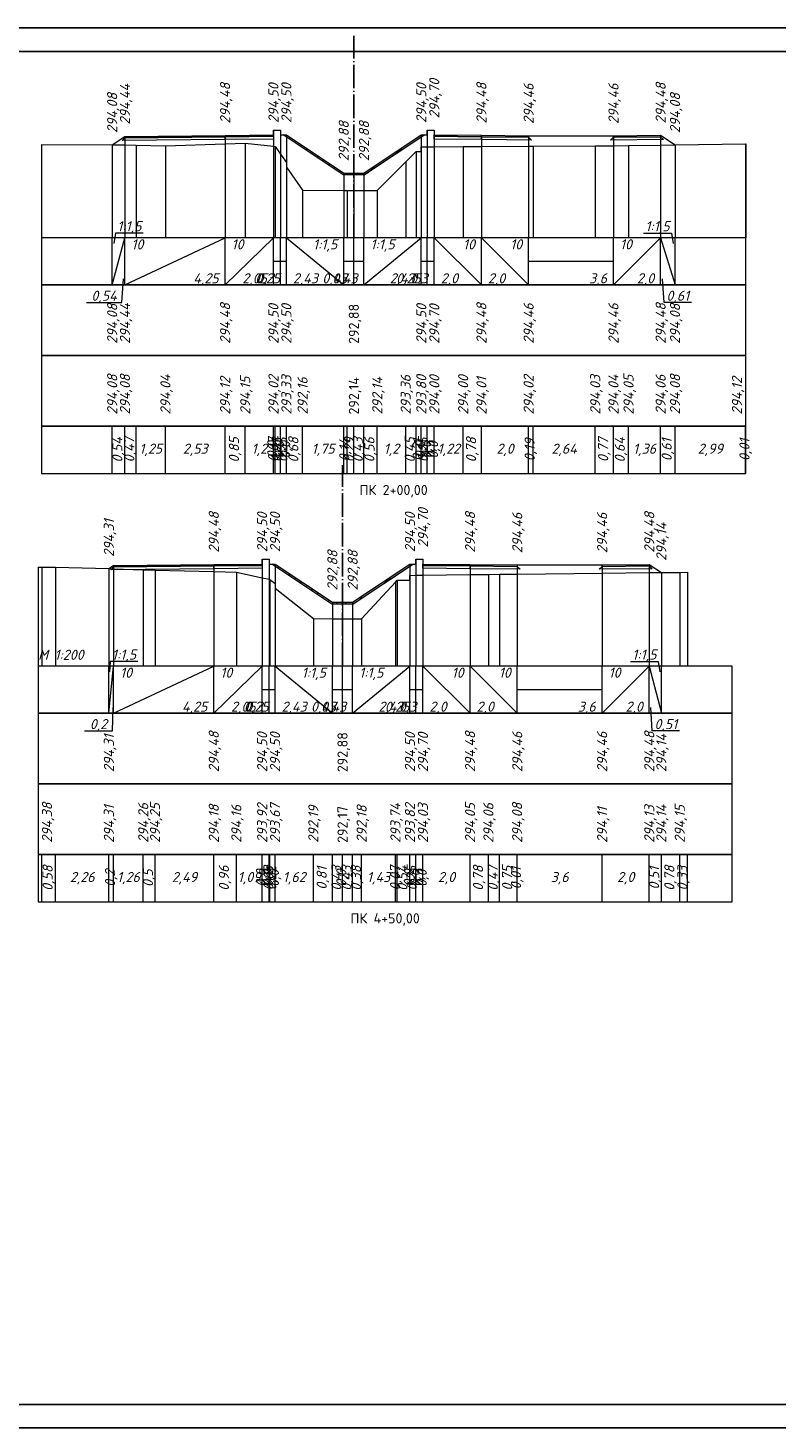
# Model space of a CAD drawing. Header units: millimetres. Extents: x -14 to 1076, y -11 to 287.
# Tile 8 of 9: x 698 to 857, y -11 to 286. Entities that reach past the tile are written whole.
import ezdxf
from ezdxf.enums import TextEntityAlignment as Align

# ---------------------------------------------------------------- set-up
doc = ezdxf.new("R2010")
doc.units = ezdxf.units.MM
doc.linetypes.add('Штрихпунктирная тонкая 4 к 15', pattern=[19, 15, -1.7, 0.6, -1.7])
for name, color, linetype in [('Дорожная одежда', 7, 'Continuous'), ('Ось', 7, 'Continuous'), ('Подписи масштабов', 7, 'Continuous'), ('Подпись пикета', 7, 'Continuous'), ('Проектная поверхность', 7, 'Continuous'), ('Проектная поверхность.Ординаты', 7, 'Continuous'), ('Проектная поверхность.Отметки', 7, 'Continuous'), ('Существующая поверхность', 7, 'Continuous'), ('Существующая поверхность.Ординаты', 7, 'Continuous'), ('Таблица поперечного профиля', 7, 'Continuous'), ('Таблица.Элементы профиля.Проектные данные', 7, 'Continuous')]:
    doc.layers.add(name, color=color, linetype=linetype)
doc.styles.add('ISOCPEUR_01CC0', font='isocpeui.ttf', dxfattribs={"height": 0.2})
doc.styles.add('ISOCPEUR_11CC0', font='txt', dxfattribs={"height": 0.2})

msp = doc.modelspace()

# ---------------------------------------------------------------- hatches: boundary and pattern name
at = {"layer": 'Дорожная одежда', "true_color": 0xffffff}
for points in [[(765.24, 255.22), (752.49, 263.72), (753.21, 263.72), (765.36, 255.62), (769.66, 255.62), (781.81, 263.72), (782.53, 263.72), (769.78, 255.22)], [(762.84, 164.17), (750.09, 172.67), (750.81, 172.67), (762.96, 164.57), (767.26, 164.57), (779.41, 172.67), (780.13, 172.67), (767.38, 164.17)]]:
    msp.add_hatch(color=7, dxfattribs=at).paths.add_polyline_path(points)
at = {"layer": 'Дорожная одежда'}
h = msp.add_hatch(dxfattribs=at)
h.set_pattern_fill('FILL-17_2_3_0_0', color=256, scale=0.1, style=0, pattern_type=2)
h.set_pattern_definition([(225, (752.595, 275.815), (12, -1e-15), [0.2828, -16.6877]), (225, (752.595, 269.815), (12, -1e-15), [0.2828, -16.6877]), (225, (762.595, 275.815), (12, -1e-15), [4.5255, -12.445]), (225, (762.595, 269.815), (12, -1e-15), [4.5255, -12.445]), (225, (753.595, 264.815), (12, -1e-15), [1.697, -15.2735]), (225, (753.595, 266.815), (12, -1e-15), [1.697, -15.2735]), (225, (753.595, 270.815), (12, -1e-15), [1.697, -15.2735]), (225, (753.595, 272.815), (12, -1e-15), [1.697, -15.2735]), (225, (764.595, 263.815), (12, -1e-15), [0.283, -16.6877]), (225, (764.595, 273.815), (12, -1e-15), [0.8485, -16.122]), (225, (764.595, 275.815), (12, -1e-15), [3.2527, -13.718]), (225, (764.595, 265.815), (12, -1e-15), [3.1113, -13.8593]), (225, (764.595, 267.815), (12, -1e-15), [0.8485, -16.122]), (225, (764.595, 269.815), (12, -1e-15), [0.283, -16.6877]), (225, (764.595, 269.815), (12, -1e-15), [3.2527, -13.718]), (225, (764.595, 271.815), (12, -1e-15), [3.1113, -13.8593]), (225, (754.595, 275.815), (12, -1e-15), [3.1113, -13.8593]), (225, (754.595, 269.815), (12, -1e-15), [3.1113, -13.8593]), (225, (756.595, 275.815), (12, -1e-15), [1.98, -14.9907]), (225, (756.595, 269.815), (12, -1e-15), [1.98, -14.9907]), (225, (757.595, 266.815), (12, -1e-15), [4.5255, -12.445]), (225, (757.595, 272.815), (12, -1e-15), [4.5255, -12.445]), (225, (757.795, 265.015), (12, -1e-15), [1.98, -14.9907]), (225, (757.795, 271.015), (12, -1e-15), [1.98, -14.9907]), (225, (758.595, 275.815), (12, -1e-15), [4.8083, -12.1622]), (225, (758.595, 269.815), (12, -1e-15), [4.8083, -12.1622]), (225, (760.595, 275.815), (12, -1e-15), [1.98, -14.9907]), (225, (760.595, 269.815), (12, -1e-15), [1.98, -14.9907]), (225, (760.695, 265.915), (12, -1e-15), [3.2527, -13.718]), (225, (760.695, 271.915), (12, -1e-15), [3.2527, -13.718]), (225, (762.395, 265.615), (12, -1e-15), [2.8284, -14.142]), (225, (762.395, 271.615), (12, -1e-15), [2.8284, -14.142]), (45, (762.995, 266.215), (12, -7e-16), [0.5657, -16.405]), (45, (762.995, 272.215), (12, -7e-16), [0.5657, -16.405]), (45, (754.195, 265.415), (12, -7e-16), [0.5657, -16.405]), (45, (754.195, 267.415), (12, -7e-16), [0.5657, -16.405]), (45, (754.195, 271.415), (12, -7e-16), [0.5657, -16.405]), (45, (754.195, 273.415), (12, -7e-16), [0.5657, -16.405]), (45, (758.195, 267.415), (12, -7e-16), [0.5657, -16.405]), (45, (758.195, 273.415), (12, -7e-16), [0.5657, -16.405]), (45, (758.395, 265.615), (12, -7e-16), [0.5657, -16.405]), (45, (758.395, 271.615), (12, -7e-16), [0.5657, -16.405]), (45, (761.295, 266.515), (12, -7e-16), [0.5657, -16.405]), (45, (761.295, 272.515), (12, -7e-16), [0.5657, -16.405])])
h.paths.add_polyline_path([(765.24, 255.22), (752.49, 263.72), (753.21, 263.72), (765.36, 255.62), (769.66, 255.62), (781.81, 263.72), (782.53, 263.72), (769.78, 255.22)])
h = msp.add_hatch(dxfattribs=at)
h.set_pattern_fill('FILL-17_2_3_0_0', color=256, scale=0.1, style=0, pattern_type=2)
h.set_pattern_definition([(225, (750.192, 184.77), (12, -1e-15), [0.2828, -16.6877]), (225, (750.192, 178.77), (12, -1e-15), [0.2828, -16.6877]), (225, (760.192, 184.77), (12, -1e-15), [4.5255, -12.445]), (225, (760.192, 178.77), (12, -1e-15), [4.5255, -12.445]), (225, (751.192, 173.77), (12, -1e-15), [1.697, -15.2735]), (225, (751.192, 175.77), (12, -1e-15), [1.697, -15.2735]), (225, (751.192, 179.77), (12, -1e-15), [1.697, -15.2735]), (225, (751.192, 181.77), (12, -1e-15), [1.697, -15.2735]), (225, (762.192, 172.77), (12, -1e-15), [0.283, -16.6877]), (225, (762.192, 182.77), (12, -1e-15), [0.8485, -16.122]), (225, (762.192, 184.77), (12, -1e-15), [3.2527, -13.718]), (225, (762.192, 174.77), (12, -1e-15), [3.1113, -13.8593]), (225, (762.192, 176.77), (12, -1e-15), [0.8485, -16.122]), (225, (762.192, 178.77), (12, -1e-15), [0.283, -16.6877]), (225, (762.192, 178.77), (12, -1e-15), [3.2527, -13.718]), (225, (762.192, 180.77), (12, -1e-15), [3.1113, -13.8593]), (225, (752.192, 184.77), (12, -1e-15), [3.1113, -13.8593]), (225, (752.192, 178.77), (12, -1e-15), [3.1113, -13.8593]), (225, (754.192, 184.77), (12, -1e-15), [1.98, -14.9907]), (225, (754.192, 178.77), (12, -1e-15), [1.98, -14.9907]), (225, (755.192, 175.77), (12, -1e-15), [4.5255, -12.445]), (225, (755.192, 181.77), (12, -1e-15), [4.5255, -12.445]), (225, (755.392, 173.97), (12, -1e-15), [1.98, -14.9907]), (225, (755.392, 179.97), (12, -1e-15), [1.98, -14.9907]), (225, (756.192, 184.77), (12, -1e-15), [4.8083, -12.1622]), (225, (756.192, 178.77), (12, -1e-15), [4.8083, -12.1622]), (225, (758.192, 184.77), (12, -1e-15), [1.98, -14.9907]), (225, (758.192, 178.77), (12, -1e-15), [1.98, -14.9907]), (225, (758.292, 174.87), (12, -1e-15), [3.2527, -13.718]), (225, (758.292, 180.87), (12, -1e-15), [3.2527, -13.718]), (225, (759.992, 174.57), (12, -1e-15), [2.8284, -14.142]), (225, (759.992, 180.57), (12, -1e-15), [2.8284, -14.142]), (45, (760.592, 175.17), (12, -7e-16), [0.5657, -16.405]), (45, (760.592, 181.17), (12, -7e-16), [0.5657, -16.405]), (45, (751.792, 174.37), (12, -7e-16), [0.5657, -16.405]), (45, (751.792, 176.37), (12, -7e-16), [0.5657, -16.405]), (45, (751.792, 180.37), (12, -7e-16), [0.5657, -16.405]), (45, (751.792, 182.37), (12, -7e-16), [0.5657, -16.405]), (45, (755.792, 176.37), (12, -7e-16), [0.5657, -16.405]), (45, (755.792, 182.37), (12, -7e-16), [0.5657, -16.405]), (45, (755.992, 174.57), (12, -7e-16), [0.5657, -16.405]), (45, (755.992, 180.57), (12, -7e-16), [0.5657, -16.405]), (45, (758.892, 175.47), (12, -7e-16), [0.5657, -16.405]), (45, (758.892, 181.47), (12, -7e-16), [0.5657, -16.405])])
h.paths.add_polyline_path([(762.84, 164.17), (750.09, 172.67), (750.81, 172.67), (762.96, 164.57), (767.26, 164.57), (779.41, 172.67), (780.13, 172.67), (767.38, 164.17)])

# ---------------------------------------------------------------- linework, layer by layer
msp.add_lwpolyline([(-14.19, 286.39), (1075.81, 286.39), (1075.81, -10.61), (-14.19, -10.61), (-14.19, 286.39)])
msp.add_lwpolyline([(5.81, 281.39), (1070.81, 281.39), (1070.81, -5.61), (5.81, -5.61)], close=True)
at = {"layer": 'Дорожная одежда', "lineweight": 5}
for points in [[(718.96, 263.1), (740.21, 263.31), (740.21, 262.71), (718.36, 262.49), (718.96, 263.1), (718.96, 263.1)], [(740.21, 263.61), (740.21, 263.31), (718.96, 263.1), (718.96, 263.4), (740.21, 263.61), (740.21, 263.61)], [(750.46, 263.72), (750.46, 263.42), (740.21, 263.31), (740.21, 263.61), (750.46, 263.72), (750.46, 263.72)], [(740.21, 262.71), (740.21, 263.31), (750.46, 263.42), (750.46, 262.82), (740.21, 262.71), (740.21, 262.71)], [(765.24, 255.22), (752.49, 263.72), (753.21, 263.72), (765.36, 255.62), (769.66, 255.62), (781.81, 263.72), (782.53, 263.72), (769.78, 255.22), (765.24, 255.22)], [(765.24, 255.22), (752.49, 263.72), (753.21, 263.72), (765.36, 255.62), (769.66, 255.62), (781.81, 263.72), (782.53, 263.72), (769.78, 255.22), (765.24, 255.22)], [(794.57, 263.62), (794.57, 263.32), (784.57, 263.42), (784.57, 263.72), (794.57, 263.62), (794.57, 263.62)], [(794.57, 263.32), (794.57, 262.72), (784.57, 262.82), (784.57, 263.42), (794.57, 263.32), (794.57, 263.32)], [(804.57, 263.52), (804.57, 263.22), (794.57, 263.32), (794.57, 263.62), (804.57, 263.52), (804.57, 263.52)], [(804.57, 263.22), (805.17, 262.61), (794.57, 262.72), (794.57, 263.32), (804.57, 263.22), (804.57, 263.22)], [(822.57, 263.22), (832.57, 263.32), (833.16, 262.72), (821.96, 262.61), (822.57, 263.22), (822.57, 263.22)], [(832.57, 263.62), (832.57, 263.32), (822.57, 263.22), (822.57, 263.52), (832.57, 263.62), (832.57, 263.62)], [(716.56, 172.05), (737.81, 172.27), (737.81, 171.67), (715.95, 171.45), (716.56, 172.05), (716.56, 172.05)], [(737.81, 172.57), (737.81, 172.27), (716.56, 172.05), (716.56, 172.35), (737.81, 172.57), (737.81, 172.57)], [(748.06, 172.67), (748.06, 172.37), (737.81, 172.27), (737.81, 172.57), (748.06, 172.67), (748.06, 172.67)], [(737.81, 171.67), (737.81, 172.27), (748.06, 172.37), (748.06, 171.77), (737.81, 171.67), (737.81, 171.67)], [(762.84, 164.17), (750.09, 172.67), (750.81, 172.67), (762.96, 164.57), (767.26, 164.57), (779.41, 172.67), (780.13, 172.67), (767.38, 164.17), (762.84, 164.17)], [(762.84, 164.17), (750.09, 172.67), (750.81, 172.67), (762.96, 164.57), (767.26, 164.57), (779.41, 172.67), (780.13, 172.67), (767.38, 164.17), (762.84, 164.17)], [(792.16, 172.57), (792.16, 172.27), (782.16, 172.37), (782.16, 172.67), (792.16, 172.57), (792.16, 172.57)], [(792.16, 172.27), (792.16, 171.67), (782.16, 171.77), (782.16, 172.37), (792.16, 172.27), (792.16, 172.27)], [(802.16, 172.47), (802.16, 172.17), (792.16, 172.27), (792.16, 172.57), (802.16, 172.47), (802.16, 172.47)], [(802.16, 172.17), (802.77, 171.56), (792.16, 171.67), (792.16, 172.27), (802.16, 172.17), (802.16, 172.17)], [(820.16, 172.17), (830.16, 172.27), (830.76, 171.68), (819.56, 171.56), (820.16, 172.17), (820.16, 172.17)], [(830.16, 172.57), (830.16, 172.27), (820.16, 172.17), (820.16, 172.47), (830.16, 172.57), (830.16, 172.57)]]:
    msp.add_lwpolyline(points, close=True, dxfattribs=at)
at = {"layer": 'Ось', "color": 1, "linetype": 'Штрихпунктирная тонкая 4 к 15', "ltscale": 0.333333, "true_color": 0xff0000, "flags": 128}
for points in [[(767.51, 241.93), (767.51, 284.72)], [(765.11, 151.05), (765.11, 193.67)]]:
    msp.add_lwpolyline(points, dxfattribs=at)
at = {"layer": 'Проектная поверхность', "color": 1, "lineweight": 5, "true_color": 0xff0000}
for points in [[(716.26, 261.6), (716.26, 261.6), (718.96, 263.4), (740.21, 263.61), (750.46, 263.72), (750.46, 264.72), (751.96, 264.72), (751.96, 263.72), (753.21, 263.72), (765.36, 255.62), (767.51, 255.62), (769.66, 255.62), (781.81, 263.72), (783.06, 263.72), (783.07, 264.72), (784.57, 264.72), (784.57, 263.72), (794.57, 263.62), (804.57, 263.52), (822.57, 263.52), (832.57, 263.62), (835.62, 261.58), (835.62, 261.58)], [(715.56, 171.69), (715.56, 171.69), (716.56, 172.35), (737.81, 172.57), (748.06, 172.67), (748.06, 173.67), (749.56, 173.67), (749.56, 172.67), (750.81, 172.67), (762.96, 164.57), (765.11, 164.57), (767.26, 164.57), (779.41, 172.67), (780.66, 172.67), (780.66, 173.67), (782.16, 173.67), (782.16, 172.67), (792.16, 172.57), (802.16, 172.47), (820.16, 172.47), (830.16, 172.57), (832.72, 170.86), (832.72, 170.86)]]:
    msp.add_lwpolyline(points, dxfattribs=at)
at = {"layer": 'Проектная поверхность.Ординаты', "color": 1, "lineweight": 5, "true_color": 0xff0000}
for points in [[(750.46, 264.72), (750.46, 241.89)], [(751.96, 264.72), (751.96, 241.89)], [(783.07, 264.72), (783.07, 241.89)], [(784.57, 264.72), (784.57, 241.89)], [(716.26, 261.6), (716.26, 241.89)], [(716.26, 261.6), (716.26, 241.89)], [(718.96, 263.4), (718.96, 241.89)], [(740.21, 263.61), (740.21, 241.89)], [(750.46, 263.72), (750.46, 241.89)], [(751.96, 263.72), (751.96, 241.89)], [(753.21, 263.72), (753.21, 241.89)], [(781.81, 263.72), (781.81, 241.89)], [(783.06, 263.72), (783.06, 241.89)], [(784.57, 263.72), (784.57, 241.89)], [(794.57, 263.62), (794.57, 241.89)], [(804.57, 263.52), (804.57, 241.89)], [(822.57, 263.52), (822.57, 241.89)], [(832.57, 263.62), (832.57, 241.89)], [(835.62, 261.58), (835.62, 241.89)], [(835.62, 261.58), (835.62, 241.89)], [(765.36, 255.62), (765.36, 241.89)], [(767.51, 255.62), (767.51, 241.89)], [(769.66, 255.62), (769.66, 241.89)], [(716.56, 172.35), (716.56, 151.02)], [(737.81, 172.57), (737.81, 151.02)], [(748.06, 173.67), (748.06, 151.02)], [(748.06, 172.67), (748.06, 151.02)], [(749.56, 173.67), (749.56, 151.02)], [(749.56, 172.67), (749.56, 151.02)], [(750.81, 172.67), (750.81, 151.02)], [(779.41, 172.67), (779.41, 151.02)], [(780.66, 173.67), (780.66, 151.02)], [(780.66, 172.67), (780.66, 151.02)], [(782.16, 173.67), (782.16, 151.02)], [(782.16, 172.67), (782.16, 151.02)], [(792.16, 172.57), (792.16, 151.02)], [(802.16, 172.47), (802.16, 151.02)], [(820.16, 172.47), (820.16, 151.02)], [(830.16, 172.57), (830.16, 151.02)], [(715.56, 171.69), (715.56, 151.02)], [(715.56, 171.69), (715.56, 151.02)], [(832.72, 170.86), (832.72, 151.02)], [(832.72, 170.86), (832.72, 151.02)], [(762.96, 164.57), (762.96, 151.02)], [(765.11, 164.57), (765.11, 151.02)], [(767.26, 164.57), (767.26, 151.02)]]:
    msp.add_lwpolyline(points, dxfattribs=at)
at = {"layer": 'Существующая поверхность', "lineweight": 5}
for points in [[(701.26, 261.64), (716.26, 261.6), (718.96, 261.59), (721.32, 261.55), (727.55, 261.4), (740.21, 261.82), (744.47, 261.96), (750.46, 261.3), (750.46, 261.3), (750.81, 261.26), (751.96, 259.62), (751.96, 259.62), (753.21, 257.85), (753.21, 256.85), (756.63, 252), (765.36, 251.92), (766.08, 251.92), (767.51, 251.91), (769.66, 251.89), (772.48, 251.9), (778.5, 258.02), (780.74, 260.2), (781.81, 260.2), (781.81, 261.2), (783.06, 261.21), (783.07, 261.21), (784.57, 261.21), (784.57, 261.21), (790.69, 261.22), (794.57, 261.25), (804.57, 261.32), (805.51, 261.32), (818.7, 261.36), (822.57, 261.4), (825.76, 261.44), (832.57, 261.5), (835.62, 261.58), (850.57, 261.78), (850.62, 261.78)], [(700.56, 172.02), (701.35, 172.04), (704.26, 172.03), (715.56, 171.69), (716.56, 171.66), (722.85, 171.47), (725.35, 171.4), (737.81, 171.07), (742.59, 170.95), (748.06, 169.75), (748.06, 169.75), (749.56, 169.43), (749.56, 169.43), (749.69, 169.4), (750.81, 168.52), (750.81, 167.52), (758.92, 161.14), (762.96, 161.06), (765.1, 161.02), (765.11, 161.02), (767.26, 161.03), (769.16, 161.04), (776.33, 168.84), (776.69, 169.23), (779.41, 169.26), (779.41, 170.26), (780.66, 170.28), (780.66, 170.28), (782.16, 170.3), (782.16, 170.3), (792.16, 170.43), (796.05, 170.48), (798.4, 170.51), (802.14, 170.55), (802.16, 170.55), (820.16, 170.73), (830.16, 170.84), (832.72, 170.86), (836.62, 170.9), (838.25, 170.92), (838.25, 170.92)]]:
    msp.add_lwpolyline(points, dxfattribs=at)
at = {"layer": 'Существующая поверхность.Ординаты', "lineweight": 5}
for points in [[(701.26, 261.64), (701.26, 241.89)], [(716.26, 261.6), (716.26, 241.89)], [(718.96, 261.59), (718.96, 241.89)], [(721.32, 261.55), (721.32, 241.89)], [(727.55, 261.4), (727.55, 241.89)], [(740.21, 261.82), (740.21, 241.89)], [(744.47, 261.96), (744.47, 241.89)], [(822.57, 261.4), (822.57, 241.89)], [(825.76, 261.44), (825.76, 241.89)], [(832.57, 261.5), (832.57, 241.89)], [(835.62, 261.58), (835.62, 241.89)], [(850.57, 261.78), (850.57, 241.89)], [(850.62, 261.78), (850.62, 241.89)], [(750.46, 261.3), (750.46, 241.89)], [(750.46, 261.3), (750.46, 241.89)], [(750.81, 261.26), (750.81, 241.89)], [(751.96, 259.62), (751.96, 241.89)], [(751.96, 259.62), (751.96, 241.89)], [(780.74, 260.2), (780.74, 241.89)], [(781.81, 261.2), (781.81, 241.89)], [(781.81, 260.2), (781.81, 241.89)], [(783.06, 261.21), (783.06, 241.89)], [(783.07, 261.21), (783.07, 241.89)], [(784.57, 261.21), (784.57, 241.89)], [(784.57, 261.21), (784.57, 241.89)], [(790.69, 261.22), (790.69, 241.89)], [(794.57, 261.25), (794.57, 241.89)], [(804.57, 261.32), (804.57, 241.89)], [(805.51, 261.32), (805.51, 241.89)], [(818.7, 261.36), (818.7, 241.89)], [(753.21, 257.85), (753.21, 241.89)], [(753.21, 256.85), (753.21, 241.89)], [(778.5, 258.02), (778.5, 241.89)], [(756.63, 252), (756.63, 241.89)], [(765.36, 251.92), (765.36, 241.89)], [(766.08, 251.92), (766.08, 241.89)], [(767.51, 251.91), (767.51, 241.89)], [(769.66, 251.89), (769.66, 241.89)], [(772.48, 251.9), (772.48, 241.89)], [(700.56, 172.02), (700.56, 151.02)], [(701.35, 172.04), (701.35, 151.02)], [(704.26, 172.03), (704.26, 151.02)], [(715.56, 171.69), (715.56, 151.02)], [(716.56, 171.66), (716.56, 151.02)], [(722.85, 171.47), (722.85, 151.02)], [(725.35, 171.4), (725.35, 151.02)], [(737.81, 171.07), (737.81, 151.02)], [(742.59, 170.95), (742.59, 151.02)], [(748.06, 169.75), (748.06, 151.02)], [(748.06, 169.75), (748.06, 151.02)], [(749.56, 169.43), (749.56, 151.02)], [(749.56, 169.43), (749.56, 151.02)], [(749.69, 169.4), (749.69, 151.02)], [(779.41, 170.26), (779.41, 151.02)], [(780.66, 170.28), (780.66, 151.02)], [(780.66, 170.28), (780.66, 151.02)], [(782.16, 170.3), (782.16, 151.02)], [(782.16, 170.3), (782.16, 151.02)], [(792.16, 170.43), (792.16, 151.02)], [(796.05, 170.48), (796.05, 151.02)], [(798.4, 170.51), (798.4, 151.02)], [(802.14, 170.55), (802.14, 151.02)], [(802.16, 170.55), (802.16, 151.02)], [(820.16, 170.73), (820.16, 151.02)], [(830.16, 170.84), (830.16, 151.02)], [(832.72, 170.86), (832.72, 151.02)], [(836.62, 170.9), (836.62, 151.02)], [(838.25, 170.92), (838.25, 151.02)], [(838.25, 170.92), (838.25, 151.02)], [(750.81, 168.52), (750.81, 151.02)], [(750.81, 167.52), (750.81, 151.02)], [(776.33, 168.84), (776.33, 151.02)], [(776.69, 169.23), (776.69, 151.02)], [(779.41, 169.26), (779.41, 151.02)], [(758.92, 161.14), (758.92, 151.02)], [(762.96, 161.06), (762.96, 151.02)], [(765.1, 161.02), (765.1, 151.02)], [(765.11, 161.02), (765.11, 151.02)], [(767.26, 161.03), (767.26, 151.02)], [(769.16, 161.04), (769.16, 151.02)]]:
    msp.add_lwpolyline(points, dxfattribs=at)
at = {"layer": 'Таблица поперечного профиля', "color": 1, "lineweight": 5, "true_color": 0xff0000}
for points in [[(701.26, 241.89), (701.26, 231.89), (850.62, 231.89), (850.62, 241.89)], [(701.26, 241.89), (701.26, 216.89), (850.62, 216.89), (850.62, 241.89)], [(701.26, 231.89), (701.26, 216.89), (850.62, 216.89), (850.62, 231.89)], [(700.56, 151.02), (700.56, 141.02), (847.72, 141.02), (847.72, 151.02)], [(700.56, 151.02), (700.56, 126.02), (847.72, 126.02), (847.72, 151.02)], [(700.56, 141.02), (700.56, 126.02), (847.72, 126.02), (847.72, 141.02)]]:
    msp.add_lwpolyline(points, close=True, dxfattribs=at)
at = {"layer": 'Таблица поперечного профиля', "lineweight": 5}
for points in [[(701.26, 241.89), (701.26, 191.89), (850.62, 191.89), (850.62, 241.89)], [(701.26, 216.89), (701.26, 201.89), (850.62, 201.89), (850.62, 216.89)], [(701.26, 216.89), (701.26, 191.89), (850.62, 191.89), (850.62, 216.89)], [(701.26, 201.89), (701.26, 191.89), (850.62, 191.89), (850.62, 201.89)], [(700.56, 151.02), (700.56, 101.02), (847.72, 101.02), (847.72, 151.02)], [(700.56, 126.02), (700.56, 111.02), (847.72, 111.02), (847.72, 126.02)], [(700.56, 126.02), (700.56, 101.02), (847.72, 101.02), (847.72, 126.02)], [(700.56, 111.02), (700.56, 101.02), (847.72, 101.02), (847.72, 111.02)]]:
    msp.add_lwpolyline(points, close=True, dxfattribs=at)
for points in [[(716.26, 191.89), (716.26, 201.89)], [(718.96, 191.89), (718.96, 201.89)], [(721.32, 191.89), (721.32, 201.89)], [(727.55, 191.89), (727.55, 201.89)], [(740.21, 191.89), (740.21, 201.89)], [(744.47, 191.89), (744.47, 201.89)], [(750.46, 191.89), (750.46, 201.89)], [(750.46, 191.89), (750.46, 201.89)], [(750.81, 191.89), (750.81, 201.89)], [(751.96, 191.89), (751.96, 201.89)], [(751.96, 191.89), (751.96, 201.89)], [(753.21, 191.89), (753.21, 201.89)], [(753.21, 191.89), (753.21, 201.89)], [(756.63, 191.89), (756.63, 201.89)], [(765.36, 191.89), (765.36, 201.89)], [(766.08, 191.89), (766.08, 201.89)], [(767.51, 191.89), (767.51, 201.89)], [(769.66, 191.89), (769.66, 201.89)], [(772.48, 191.89), (772.48, 201.89)], [(778.5, 191.89), (778.5, 201.89)], [(780.74, 191.89), (780.74, 201.89)], [(781.81, 191.89), (781.81, 201.89)], [(781.81, 191.89), (781.81, 201.89)], [(783.06, 191.89), (783.06, 201.89)], [(783.07, 191.89), (783.07, 201.89)], [(784.57, 191.89), (784.57, 201.89)], [(784.57, 191.89), (784.57, 201.89)], [(790.69, 191.89), (790.69, 201.89)], [(794.57, 191.89), (794.57, 201.89)], [(804.57, 191.89), (804.57, 201.89)], [(805.51, 191.89), (805.51, 201.89)], [(818.7, 191.89), (818.7, 201.89)], [(822.57, 191.89), (822.57, 201.89)], [(825.76, 191.89), (825.76, 201.89)], [(832.57, 191.89), (832.57, 201.89)], [(835.62, 191.89), (835.62, 201.89)], [(850.57, 191.89), (850.57, 201.89)], [(850.62, 191.89), (850.62, 201.89)], [(701.35, 101.02), (701.35, 111.02)], [(704.26, 101.02), (704.26, 111.02)], [(715.56, 101.02), (715.56, 111.02)], [(716.56, 101.02), (716.56, 111.02)], [(722.85, 101.02), (722.85, 111.02)], [(725.35, 101.02), (725.35, 111.02)], [(737.81, 101.02), (737.81, 111.02)], [(742.59, 101.02), (742.59, 111.02)], [(748.06, 101.02), (748.06, 111.02)], [(748.06, 101.02), (748.06, 111.02)], [(749.56, 101.02), (749.56, 111.02)], [(749.56, 101.02), (749.56, 111.02)], [(749.69, 101.02), (749.69, 111.02)], [(750.81, 101.02), (750.81, 111.02)], [(750.81, 101.02), (750.81, 111.02)], [(758.92, 101.02), (758.92, 111.02)], [(762.96, 101.02), (762.96, 111.02)], [(765.1, 101.02), (765.1, 111.02)], [(765.11, 101.02), (765.11, 111.02)], [(767.26, 101.02), (767.26, 111.02)], [(769.16, 101.02), (769.16, 111.02)], [(776.33, 101.02), (776.33, 111.02)], [(776.69, 101.02), (776.69, 111.02)], [(779.41, 101.02), (779.41, 111.02)], [(779.41, 101.02), (779.41, 111.02)], [(780.66, 101.02), (780.66, 111.02)], [(780.66, 101.02), (780.66, 111.02)], [(782.16, 101.02), (782.16, 111.02)], [(782.16, 101.02), (782.16, 111.02)], [(792.16, 101.02), (792.16, 111.02)], [(796.05, 101.02), (796.05, 111.02)], [(798.4, 101.02), (798.4, 111.02)], [(802.14, 101.02), (802.14, 111.02)], [(802.16, 101.02), (802.16, 111.02)], [(820.16, 101.02), (820.16, 111.02)], [(830.16, 101.02), (830.16, 111.02)], [(832.72, 101.02), (832.72, 111.02)], [(836.62, 101.02), (836.62, 111.02)], [(838.25, 101.02), (838.25, 111.02)]]:
    msp.add_lwpolyline(points, dxfattribs=at)
at = {"layer": 'Таблица.Элементы профиля.Проектные данные', "color": 1, "lineweight": 5, "true_color": 0xff0000}
for points in [[(716.26, 231.89), (716.26, 241.89)], [(716.26, 231.89), (718.96, 241.89)], [(718.96, 231.89), (718.96, 241.89)], [(718.96, 231.89), (718.96, 241.89)], [(718.96, 231.89), (740.21, 241.89)], [(740.21, 231.89), (740.21, 241.89)], [(740.21, 231.89), (740.21, 241.89)], [(740.21, 231.89), (750.46, 241.89)], [(750.46, 231.89), (750.46, 241.89)], [(750.46, 231.89), (750.46, 241.89)], [(751.96, 231.89), (751.96, 241.89)], [(751.96, 231.89), (751.96, 241.89)], [(753.21, 231.89), (753.21, 241.89)], [(753.21, 231.89), (753.21, 241.89)], [(753.21, 241.89), (765.36, 231.89)], [(765.36, 231.89), (765.36, 241.89)], [(765.36, 231.89), (765.36, 241.89)], [(767.51, 231.89), (767.51, 241.89)], [(767.51, 231.89), (767.51, 241.89)], [(769.66, 231.89), (769.66, 241.89)], [(769.66, 231.89), (769.66, 241.89)], [(769.66, 231.89), (781.81, 241.89)], [(781.81, 231.89), (781.81, 241.89)], [(781.81, 231.89), (781.81, 241.89)], [(783.06, 231.89), (783.06, 241.89)], [(783.07, 231.89), (783.07, 241.89)], [(784.57, 231.89), (784.57, 241.89)], [(784.57, 231.89), (784.57, 241.89)], [(784.57, 241.89), (794.57, 231.89)], [(794.57, 231.89), (794.57, 241.89)], [(794.57, 231.89), (794.57, 241.89)], [(794.57, 241.89), (804.57, 231.89)], [(804.57, 231.89), (804.57, 241.89)], [(804.57, 231.89), (804.57, 241.89)], [(822.57, 231.89), (822.57, 241.89)], [(822.57, 231.89), (822.57, 241.89)], [(822.57, 231.89), (832.57, 241.89)], [(832.57, 231.89), (832.57, 241.89)], [(832.57, 231.89), (832.57, 241.89)], [(832.57, 241.89), (835.62, 231.89)], [(835.62, 231.89), (835.62, 241.89)], [(750.46, 236.89), (751.96, 236.89)], [(751.96, 236.89), (753.21, 236.89)], [(765.36, 236.89), (767.51, 236.89)], [(767.51, 236.89), (769.66, 236.89)], [(781.81, 236.89), (783.06, 236.89)], [(783.07, 236.89), (784.57, 236.89)], [(804.57, 236.89), (822.57, 236.89)], [(715.56, 141.02), (715.56, 151.02)], [(715.56, 141.02), (716.56, 151.02)], [(716.56, 141.02), (716.56, 151.02)], [(716.56, 141.02), (716.56, 151.02)], [(716.56, 141.02), (737.81, 151.02)], [(737.81, 141.02), (737.81, 151.02)], [(737.81, 141.02), (737.81, 151.02)], [(737.81, 141.02), (748.06, 151.02)], [(748.06, 141.02), (748.06, 151.02)], [(748.06, 141.02), (748.06, 151.02)], [(749.56, 141.02), (749.56, 151.02)], [(749.56, 141.02), (749.56, 151.02)], [(750.81, 141.02), (750.81, 151.02)], [(750.81, 141.02), (750.81, 151.02)], [(750.81, 151.02), (762.96, 141.02)], [(762.96, 141.02), (762.96, 151.02)], [(762.96, 141.02), (762.96, 151.02)], [(765.11, 141.02), (765.11, 151.02)], [(765.11, 141.02), (765.11, 151.02)], [(767.26, 141.02), (767.26, 151.02)], [(767.26, 141.02), (767.26, 151.02)], [(767.26, 141.02), (779.41, 151.02)], [(779.41, 141.02), (779.41, 151.02)], [(779.41, 141.02), (779.41, 151.02)], [(780.66, 141.02), (780.66, 151.02)], [(780.66, 141.02), (780.66, 151.02)], [(782.16, 141.02), (782.16, 151.02)], [(782.16, 141.02), (782.16, 151.02)], [(782.16, 151.02), (792.16, 141.02)], [(792.16, 141.02), (792.16, 151.02)], [(792.16, 141.02), (792.16, 151.02)], [(792.16, 151.02), (802.16, 141.02)], [(802.16, 141.02), (802.16, 151.02)], [(802.16, 141.02), (802.16, 151.02)], [(820.16, 141.02), (820.16, 151.02)], [(820.16, 141.02), (820.16, 151.02)], [(820.16, 141.02), (830.16, 151.02)], [(830.16, 141.02), (830.16, 151.02)], [(830.16, 141.02), (830.16, 151.02)], [(830.16, 151.02), (832.72, 141.02)], [(832.72, 141.02), (832.72, 151.02)], [(748.06, 146.02), (749.56, 146.02)], [(749.56, 146.02), (750.81, 146.02)], [(762.96, 146.02), (765.11, 146.02)], [(765.11, 146.02), (767.26, 146.02)], [(779.41, 146.02), (780.66, 146.02)], [(780.66, 146.02), (782.16, 146.02)], [(802.16, 146.02), (820.16, 146.02)]]:
    msp.add_lwpolyline(points, dxfattribs=at)
at = {"layer": 'Таблица.Элементы профиля.Проектные данные', "color": 1, "lineweight": 13, "true_color": 0xff0000}
for points in [[(722.86, 242.89), (716.93, 242.89), (716.6, 240.64)], [(828.94, 242.89), (834.86, 242.89), (835.24, 240.64)], [(710.78, 228.14), (718.29, 228.14), (718.63, 233.14)], [(839.09, 228.14), (833.33, 228.14), (832.95, 233.14)], [(721.73, 152.02), (715.81, 152.02), (715.69, 149.77)], [(826.16, 152.02), (832.08, 152.02), (832.4, 149.77)], [(710.41, 137.27), (716.31, 137.27), (716.44, 142.27)], [(836.56, 137.27), (830.8, 137.27), (830.48, 142.27)]]:
    msp.add_lwpolyline(points, dxfattribs=at)

# ---------------------------------------------------------------- texts
at = {"layer": 'Подписи масштабов', "style": 'ISOCPEUR_01CC0'}
msp.add_text('M 1:200', height=2.148, dxfattribs=at).set_placement((700.56, 151.7), align=Align.BOTTOM_LEFT)
at = {"layer": 'Подпись пикета', "style": 'ISOCPEUR_11CC0'}
for s, p in [('ПК 2+00,00', (775.94, 188.14)), ('ПК 4+50,00', (774.14, 97.27))]:
    msp.add_text(s, height=2.148, dxfattribs=at).set_placement(p, align=Align.MIDDLE)
at = {"layer": 'Проектная поверхность.Отметки', "color": 1, "true_color": 0xff0000, "style": 'ISOCPEUR_01CC0'}
for s, p in [('294,44', (718.96, 265.9)), ('294,48', (740.21, 266.11)), ('294,50', (750.46, 266.22)), ('294,50', (753.21, 266.22)), ('294,50', (781.81, 266.22)), ('294,70', (784.57, 267.22)), ('294,48', (794.57, 266.12)), ('294,46', (804.57, 266.02)), ('294,46', (822.57, 266.02)), ('294,48', (832.57, 266.12)), ('294,08', (716.26, 264.1)), ('294,08', (835.62, 264.08)), ('292,88', (765.36, 258.12)), ('292,88', (769.66, 258.12)), ('294,70', (782.16, 176.17)), ('294,31', (715.56, 174.19)), ('294,48', (737.81, 175.07)), ('294,50', (748.06, 175.17)), ('294,50', (750.81, 175.17)), ('294,50', (779.41, 175.17)), ('294,48', (792.16, 175.07)), ('294,46', (802.16, 174.97)), ('294,46', (820.16, 174.97)), ('294,48', (830.16, 175.07)), ('294,14', (832.72, 173.36)), ('292,88', (762.96, 167.07)), ('292,88', (767.26, 167.07))]:
    msp.add_text(s, height=2.148, rotation=90, dxfattribs=at).set_placement(p, align=Align.MIDDLE_LEFT)
at = {"layer": 'Таблица поперечного профиля', "color": 1, "true_color": 0xff0000}
for s, style, p in [('294,08', 'ISOCPEUR_01CC0', (716.26, 219.39)), ('294,44', 'ISOCPEUR_01CC0', (718.96, 219.39)), ('294,48', 'ISOCPEUR_01CC0', (740.21, 219.39)), ('294,50', 'ISOCPEUR_01CC0', (750.46, 219.39)), ('294,50', 'ISOCPEUR_01CC0', (753.21, 219.39)), ('292,88', 'ISOCPEUR_11CC0', (767.51, 219.39)), ('294,50', 'ISOCPEUR_01CC0', (781.81, 219.39)), ('294,70', 'ISOCPEUR_01CC0', (784.57, 219.39)), ('294,48', 'ISOCPEUR_01CC0', (794.57, 219.39)), ('294,46', 'ISOCPEUR_01CC0', (804.57, 219.39)), ('294,46', 'ISOCPEUR_01CC0', (822.57, 219.39)), ('294,48', 'ISOCPEUR_01CC0', (832.57, 219.39)), ('294,08', 'ISOCPEUR_01CC0', (835.62, 219.39)), ('294,31', 'ISOCPEUR_01CC0', (715.56, 128.52)), ('294,48', 'ISOCPEUR_01CC0', (737.81, 128.52)), ('294,50', 'ISOCPEUR_01CC0', (748.06, 128.52)), ('294,50', 'ISOCPEUR_01CC0', (750.81, 128.52)), ('292,88', 'ISOCPEUR_11CC0', (765.11, 128.52)), ('294,50', 'ISOCPEUR_01CC0', (779.41, 128.52)), ('294,70', 'ISOCPEUR_01CC0', (782.16, 128.52)), ('294,48', 'ISOCPEUR_01CC0', (792.16, 128.52)), ('294,46', 'ISOCPEUR_01CC0', (802.16, 128.52)), ('294,46', 'ISOCPEUR_01CC0', (820.16, 128.52)), ('294,48', 'ISOCPEUR_01CC0', (830.16, 128.52)), ('294,14', 'ISOCPEUR_01CC0', (832.72, 128.52))]:
    msp.add_text(s, height=2.148, rotation=90, dxfattribs=dict(at, style=style)).set_placement(p, align=Align.MIDDLE_LEFT)
at = {"layer": 'Таблица поперечного профиля'}
for s, style, p in [('294,08', 'ISOCPEUR_01CC0', (716.26, 204.39)), ('294,08', 'ISOCPEUR_01CC0', (718.96, 204.39)), ('294,04', 'ISOCPEUR_01CC0', (727.55, 204.39)), ('294,12', 'ISOCPEUR_01CC0', (740.21, 204.39)), ('294,15', 'ISOCPEUR_01CC0', (744.47, 204.39)), ('294,02', 'ISOCPEUR_01CC0', (750.46, 204.39)), ('293,33', 'ISOCPEUR_01CC0', (753.21, 204.39)), ('292,16', 'ISOCPEUR_01CC0', (756.63, 204.39)), ('292,14', 'ISOCPEUR_11CC0', (767.51, 204.39)), ('292,14', 'ISOCPEUR_01CC0', (772.48, 204.39)), ('293,36', 'ISOCPEUR_01CC0', (778.5, 204.39)), ('293,80', 'ISOCPEUR_01CC0', (781.81, 204.39)), ('294,00', 'ISOCPEUR_01CC0', (784.57, 204.39)), ('294,00', 'ISOCPEUR_01CC0', (790.69, 204.39)), ('294,01', 'ISOCPEUR_01CC0', (794.57, 204.39)), ('294,02', 'ISOCPEUR_01CC0', (804.57, 204.39)), ('294,03', 'ISOCPEUR_01CC0', (818.7, 204.39)), ('294,04', 'ISOCPEUR_01CC0', (822.57, 204.39)), ('294,05', 'ISOCPEUR_01CC0', (825.76, 204.39)), ('294,06', 'ISOCPEUR_01CC0', (832.57, 204.39)), ('294,08', 'ISOCPEUR_01CC0', (835.62, 204.39)), ('294,12', 'ISOCPEUR_01CC0', (848.75, 204.39)), ('294,38', 'ISOCPEUR_01CC0', (702.44, 113.52)), ('294,31', 'ISOCPEUR_01CC0', (715.56, 113.52)), ('294,26', 'ISOCPEUR_01CC0', (722.85, 113.52)), ('294,25', 'ISOCPEUR_01CC0', (725.35, 113.52)), ('294,18', 'ISOCPEUR_01CC0', (737.81, 113.52)), ('294,16', 'ISOCPEUR_01CC0', (742.59, 113.52)), ('293,92', 'ISOCPEUR_01CC0', (748.06, 113.52)), ('293,67', 'ISOCPEUR_01CC0', (750.81, 113.52)), ('292,19', 'ISOCPEUR_01CC0', (758.92, 113.52)), ('292,17', 'ISOCPEUR_11CC0', (765.11, 113.52)), ('292,18', 'ISOCPEUR_01CC0', (769.16, 113.52)), ('293,74', 'ISOCPEUR_01CC0', (776.33, 113.52)), ('293,82', 'ISOCPEUR_01CC0', (779.41, 113.52)), ('294,03', 'ISOCPEUR_01CC0', (782.16, 113.52)), ('294,05', 'ISOCPEUR_01CC0', (792.16, 113.52)), ('294,06', 'ISOCPEUR_01CC0', (796.05, 113.52)), ('294,08', 'ISOCPEUR_01CC0', (802.14, 113.52)), ('294,11', 'ISOCPEUR_01CC0', (820.16, 113.52)), ('294,13', 'ISOCPEUR_01CC0', (830.16, 113.52)), ('294,14', 'ISOCPEUR_01CC0', (832.72, 113.52)), ('294,15', 'ISOCPEUR_01CC0', (836.62, 113.52))]:
    msp.add_text(s, height=2.148, rotation=90, dxfattribs=dict(at, style=style)).set_placement(p, align=Align.MIDDLE_LEFT)
at = {"layer": 'Таблица поперечного профиля', "style": 'ISOCPEUR_01CC0'}
for s, p in [('0,54', (717.61, 196.89)), ('0,47', (720.14, 196.89)), ('0,85', (742.34, 196.89)), ('0,07', (750.64, 196.89)), ('0,23', (751.39, 196.89)), ('0,25', (752.59, 196.89)), ('0,68', (754.92, 196.89)), ('0,14', (765.72, 196.89)), ('0,29', (766.8, 196.89)), ('0,43', (768.59, 196.89)), ('0,56', (771.07, 196.89)), ('0,45', (779.62, 196.89)), ('0,21', (781.28, 196.89)), ('0,25', (782.44, 196.89)), ('0,78', (792.63, 196.89)), ('0,19', (805.04, 196.89)), ('0,77', (820.63, 196.89)), ('0,64', (824.16, 196.89)), ('0,61', (834.1, 196.89)), ('0,01', (850.6, 196.89)), ('0,0', (750.46, 196.89)), ('0,0', (751.96, 196.89)), ('0,0', (753.21, 196.89)), ('0,0', (781.81, 196.89)), ('0,0', (783.07, 196.89)), ('0,3', (783.82, 196.89)), ('0,0', (784.57, 196.89)), ('0,58', (702.81, 106.02)), ('0,2', (716.06, 106.02)), ('0,5', (724.1, 106.02)), ('0,96', (740.2, 106.02)), ('0,0', (748.06, 106.02)), ('0,3', (748.81, 106.02)), ('0,0', (749.56, 106.02)), ('0,03', (749.63, 106.02)), ('0,22', (750.25, 106.02)), ('0,0', (750.81, 106.02)), ('0,81', (760.94, 106.02)), ('0,43', (764.03, 106.02)), ('0,0', (765.1, 106.02)), ('0,43', (766.19, 106.02)), ('0,38', (768.21, 106.02)), ('0,07', (776.51, 106.02)), ('0,54', (778.05, 106.02)), ('0,0', (779.41, 106.02)), ('0,25', (780.04, 106.02)), ('0,0', (780.66, 106.02)), ('0,3', (781.41, 106.02)), ('0,0', (782.16, 106.02)), ('0,78', (794.1, 106.02)), ('0,47', (797.22, 106.02)), ('0,75', (800.27, 106.02)), ('0,01', (802.15, 106.02)), ('0,51', (831.44, 106.02)), ('0,78', (834.67, 106.02)), ('0,33', (837.43, 106.02))]:
    msp.add_text(s, height=2.148, rotation=90, dxfattribs=at).set_placement(p, align=Align.MIDDLE)
for s, p in [('1,25', (724.43, 196.89)), ('2,53', (733.88, 196.89)), ('1,2', (747.46, 196.89)), ('1,75', (761, 196.89)), ('1,2', (775.49, 196.89)), ('1,22', (787.63, 196.89)), ('2,0', (799.57, 196.89)), ('2,64', (812.1, 196.89)), ('1,36', (829.16, 196.89)), ('2,99', (843.1, 196.89)), ('2,26', (709.91, 106.02)), ('1,26', (719.7, 106.02)), ('2,49', (731.58, 106.02)), ('1,09', (745.32, 106.02)), ('1,62', (754.86, 106.02)), ('1,43', (772.75, 106.02)), ('2,0', (787.16, 106.02)), ('3,6', (811.16, 106.02)), ('2,0', (825.16, 106.02))]:
    msp.add_text(s, height=2.148, dxfattribs=at).set_placement(p, align=Align.MIDDLE)
at = {"layer": 'Таблица.Элементы профиля.Проектные данные', "color": 1, "true_color": 0xff0000, "style": 'ISOCPEUR_01CC0'}
for s, p in [(' 1:1,5 ', (719.9, 242.62)), (' 1:1,5 ', (831.9, 242.62)), (' 0,54 ', (714.53, 227.87)), (' 0,61 ', (836.21, 227.87)), (' 1:1,5 ', (718.77, 151.75)), (' 1:1,5 ', (829.12, 151.75)), (' 0,2 ', (713.36, 137)), (' 0,51 ', (833.68, 137))]:
    msp.add_text(s, height=2.148, dxfattribs=at).set_placement(p, align=Align.BOTTOM_CENTER)
for s, p in [(' 10 ', (718.96, 241.57)), (' 10 ', (740.21, 241.57)), (' 1:1,5 ', (769.66, 241.57)), (' 10 ', (822.57, 241.57)), (' 10 ', (716.56, 150.7)), (' 10 ', (737.81, 150.7)), (' 1:1,5 ', (767.26, 150.7)), (' 10 ', (820.16, 150.7))]:
    msp.add_text(s, height=2.148, dxfattribs=at).set_placement(p, align=Align.TOP_LEFT)
for s, p in [(' 1:1,5 ', (765.36, 241.57)), (' 10 ', (794.57, 241.57)), (' 10 ', (804.57, 241.57)), (' 1:1,5 ', (762.96, 150.7)), (' 10 ', (792.16, 150.7)), (' 10 ', (802.16, 150.7))]:
    msp.add_text(s, height=2.148, dxfattribs=at).set_placement(p, align=Align.TOP_RIGHT)
for s, p in [(' 4,25 ', (740.21, 231.57)), (' 2,05 ', (750.46, 231.57)), (' 0,25 ', (753.21, 231.57)), (' 0,3 ', (751.96, 231.57)), (' 0,43 ', (767.51, 231.57)), (' 0,43 ', (769.66, 231.57)), (' 2,43 ', (781.81, 231.57)), (' 0,25 ', (783.06, 231.57)), (' 0,3 ', (784.57, 231.57)), (' 3,6 ', (822.57, 231.57)), (' 2,0 ', (832.57, 231.57)), (' 4,25 ', (737.81, 140.7)), (' 2,05 ', (748.06, 140.7)), (' 0,25 ', (750.81, 140.7)), (' 0,3 ', (749.56, 140.7)), (' 0,43 ', (765.11, 140.7)), (' 0,43 ', (767.26, 140.7)), (' 2,43 ', (779.41, 140.7)), (' 0,25 ', (780.66, 140.7)), (' 0,3 ', (782.16, 140.7)), (' 3,6 ', (820.16, 140.7)), (' 2,0 ', (830.16, 140.7))]:
    msp.add_text(s, height=2.148, dxfattribs=at).set_placement(p, align=Align.BOTTOM_RIGHT)
for s, p in [(' 2,43 ', (753.21, 231.57)), (' 2,0 ', (784.57, 231.57)), (' 2,0 ', (794.57, 231.57)), (' 2,43 ', (750.81, 140.7)), (' 2,0 ', (782.16, 140.7)), (' 2,0 ', (792.16, 140.7))]:
    msp.add_text(s, height=2.148, dxfattribs=at).set_placement(p, align=Align.BOTTOM_LEFT)

doc.saveas('drawing.dxf')
